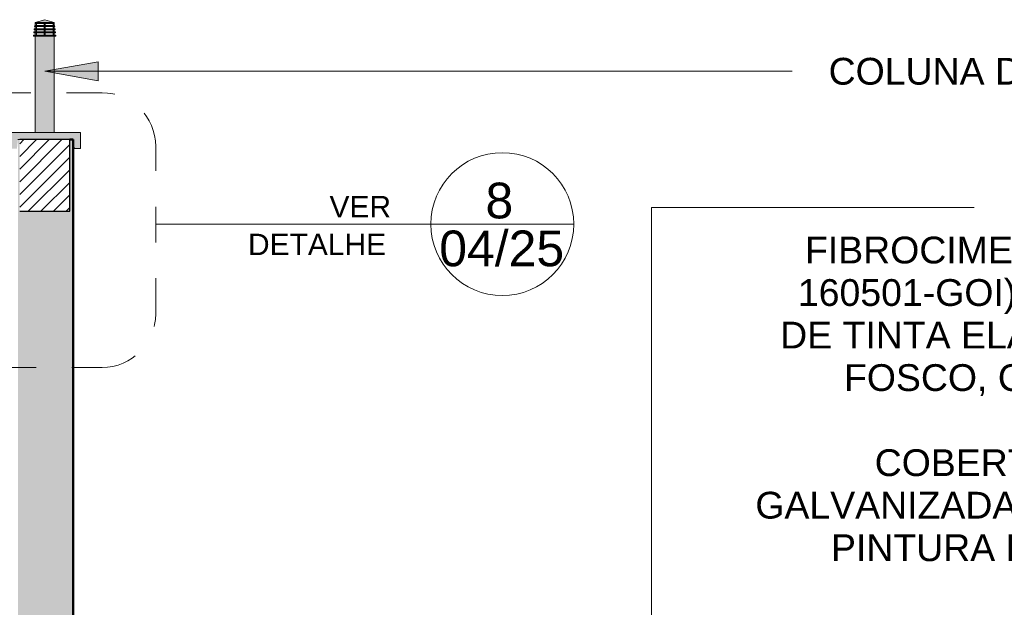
# Model space of a CAD drawing. Header units: metres. Extents: x 9.7 to 43.6, y -0.5 to 5.6.
# Tile 109 of 154: x 26.8 to 29.6, y 3.9 to 5.6. Entities that reach past the tile are written whole.
import ezdxf

# ---------------------------------------------------------------- set-up
doc = ezdxf.new("R2010")
doc.units = ezdxf.units.M
doc.linetypes.add('Traço', pattern=[0.00635, 0.003175, -0.003175])
for name, color, linetype, lineweight in [('A-ANNO-SYMB', 7, 'Continuous', 9), ('A-DETL-GENF', 7, 'Continuous', 5), ('A-ROOF', 7, 'Continuous', 5), ('A-ROOF-PATT', 7, 'Continuous', 5), ('G-ANNO-TEXT', 7, 'Continuous', 9), ('I-WALL', 7, 'Continuous', 5)]:
    doc.layers.add(name, color=color, linetype=linetype, lineweight=lineweight)
doc.layers.add('A-DETL', color=7, linetype='Continuous', lineweight=5, true_color=0x00a600)
doc.styles.add('Arial', font='arial.ttf', dxfattribs={"height": 0.075})
doc.styles.add('Arial_2', font='arial.ttf', dxfattribs={"height": 0.1})
doc.styles.add('Arial_3', font='arial.ttf', dxfattribs={"height": 0.06})

# ---------------------------------------------------------------- blocks, each defined once
blk = doc.blocks.new('RUFO_1_ - RUFO_1_-1923193-B')
at = {"layer": 'A-ROOF', "true_color": 0x8c8c8b}
blk.add_hatch(color=252, dxfattribs=at).paths.add_polyline_path([(-3.2211, 5.225), (-3.2037, 5.225), (-3.2037, 5.27), (-3.3987, 5.27), (-3.3987, 5.225), (-3.3813, 5.225), (-3.3787, 5.25), (-3.2237, 5.25), (-3.2222, 5.2363)])
at = {"layer": 'A-ROOF-PATT', "true_color": 0xc0c0c0}
blk.add_hatch(color=9, dxfattribs=at).paths.add_polyline_path([(-3.2237, 5.225), (-3.2211, 5.225), (-3.2237, 5.25)])
at = {"layer": 'A-ROOF', "lineweight": 15}
for p, q in [((-3.3302, 5.27), (-3.3987, 5.27)), ((-3.2037, 5.27), (-3.2772, 5.27)), ((-3.2037, 5.225), (-3.2037, 5.27)), ((-3.3787, 5.25), (-3.3737, 5.25)), ((-3.2337, 5.25), (-3.2237, 5.25)), ((-3.2237, 5.25), (-3.2211, 5.225)), ((-3.2211, 5.225), (-3.2037, 5.225))]:
    blk.add_line(p, q, dxfattribs=at)
at = {"layer": 'A-ROOF'}
blk.add_line((-3.2211, 5.225), (-3.2237, 5.225), dxfattribs=at)
blk = doc.blocks.new('Corte - Simbolo - Detalhe-2105757-B')
at = {"layer": 'A-ANNO-SYMB'}
blk.add_line((-2.2225, 5.0135), (-1.8225, 5.0135), dxfattribs=at)
blk.add_circle((-2.0225, 5.0135), 0.2, dxfattribs=at)

msp = doc.modelspace()

# ---------------------------------------------------------------- hatches: boundary and pattern name
at = {"layer": 'A-DETL-GENF', "true_color": 0xc0c0c0}
h = msp.add_hatch(color=9, dxfattribs=at)
h.paths.add_polyline_path([(26.8857, 5.54), (26.9475, 5.54), (26.9475, 5.5427), (26.8857, 5.5427)])
h.paths.add_polyline_path([(26.8862, 5.5487), (26.9473, 5.5487), (26.9469, 5.5517), (26.8865, 5.5517)])
h.paths.add_polyline_path([(26.8904, 5.5576), (26.946, 5.5576), (26.9456, 5.5606), (26.8876, 5.5606), (26.8873, 5.5576), (26.8901, 5.5576)])
h.paths.add_polyline_path([(26.8884, 5.5665), (26.9448, 5.5665), (26.9444, 5.5696), (26.8887, 5.5696)])
h.paths.add_polyline_path([(26.9432, 5.5753), (26.9436, 5.5753), (26.9431, 5.5783), (26.8903, 5.5783), (26.8904, 5.5753), (26.9432, 5.5753)])
h = msp.add_hatch(color=9, dxfattribs=at)
h.paths.add_polyline_path([(26.943, 5.5427), (26.943, 5.5487), (26.94, 5.5487), (26.94, 5.5427)])
h.paths.add_polyline_path([(26.8904, 5.5427), (26.8934, 5.5427), (26.8934, 5.5487), (26.8904, 5.5487)])
h.paths.add_polyline_path([(26.9182, 5.5427), (26.9182, 5.5487), (26.9152, 5.5487), (26.9152, 5.5427)])
h.paths.add_polyline_path([(26.943, 5.5517), (26.943, 5.5576), (26.94, 5.5576), (26.94, 5.5517)])
h.paths.add_polyline_path([(26.9152, 5.5517), (26.9182, 5.5517), (26.9182, 5.5576), (26.9152, 5.5576)])
h.paths.add_polyline_path([(26.8934, 5.5517), (26.8934, 5.5576), (26.8904, 5.5576), (26.8904, 5.5517)])
h.paths.add_polyline_path([(26.94, 5.5606), (26.943, 5.5606), (26.943, 5.5665), (26.94, 5.5665)])
h.paths.add_polyline_path([(26.9152, 5.5606), (26.9182, 5.5606), (26.9182, 5.5665), (26.9152, 5.5665)])
h.paths.add_polyline_path([(26.8934, 5.5606), (26.8934, 5.5665), (26.8904, 5.5665), (26.8904, 5.5606)])
h.paths.add_polyline_path([(26.94, 5.5696), (26.943, 5.5696), (26.943, 5.5753), (26.94, 5.5753)])
h.paths.add_polyline_path([(26.9182, 5.5696), (26.9182, 5.5753), (26.9152, 5.5753), (26.9152, 5.5696)])
h.paths.add_polyline_path([(26.8934, 5.5696), (26.8934, 5.5753), (26.8904, 5.5753), (26.8904, 5.5696)])
h.paths.add_polyline_path([(26.8903, 5.5783), (26.9431, 5.5783), (26.9167, 5.5858)])
at = {"layer": 'A-DETL-GENF', "true_color": 0xebebeb}
msp.add_hatch(color=7, dxfattribs=at).paths.add_polyline_path([(26.9432, 5.27), (26.9432, 5.54), (26.8901, 5.54), (26.8901, 5.27)])
at = {"layer": 'A-DETL-GENF', "true_color": 0x464646}
h = msp.add_hatch(dxfattribs=at)
h.set_pattern_fill('FP_29', color=49, style=0, pattern_type=2)
h.set_pattern_definition([(45, (28.80433, 2.847), (-0.01767767, 0.01767767), [])])
h.paths.add_polyline_path([(22.6666, 2.35), (22.6666, 2.65), (22.5266, 2.65), (22.5266, 2.35), (22.6347, 2.35)])
h.paths.add_polyline_path([(29.4067, 2.35), (29.5467, 2.35), (29.5467, 2.65), (29.4067, 2.65), (29.4067, 2.6113)])
h.paths.add_polyline_path([(26.9867, 2.35), (26.9867, 2.65), (26.8466, 2.65), (26.8466, 2.35)])
h.paths.add_polyline_path([(25.1292, 2.35), (25.2266, 2.35), (25.2266, 2.65), (25.0866, 2.65), (25.0866, 2.35)])
h.paths.add_polyline_path([(29.5467, 3.45), (29.5467, 3.65), (29.4067, 3.65), (29.4067, 3.45)])
h.paths.add_polyline_path([(25.1062, 4.45), (25.2266, 4.45), (25.2266, 4.65), (25.0866, 4.65), (25.0866, 4.45)])
h.paths.add_polyline_path([(26.9866, 5.05), (26.9866, 5.25), (26.8466, 5.25), (26.8466, 5.05), (26.9193, 5.05)])
at = {"layer": 'G-ANNO-TEXT'}
msp.add_hatch(color=256, dxfattribs=at).paths.add_polyline_path([(26.9167, 5.4415), (27.0667, 5.4151), (27.0667, 5.468)])
at = {"layer": 'I-WALL', "true_color": 0x7f7f7f}
msp.add_hatch(color=8, dxfattribs=at).paths.add_polyline_path([(26.8416, 3.0987), (26.9966, 3.0987), (26.9966, 5.25), (26.9866, 5.25), (26.9866, 5.05), (26.8466, 5.05), (26.8466, 5.25), (26.8416, 5.25), (26.8416, 3.3834)])

# ---------------------------------------------------------------- linework, layer by layer
at = {"layer": 'A-ANNO-SYMB', "linetype": 'Traço'}
for p, q in [((27.0775, 5.3813), (26.1923, 5.3813)), ((27.2275, 4.7623), (27.2275, 5.2313)), ((26.1923, 4.6123), (27.0775, 4.6123))]:
    msp.add_line(p, q, dxfattribs=at)
at = {"layer": 'A-ANNO-SYMB'}
msp.add_line((27.2275, 5.0135), (27.9978, 5.0135), dxfattribs=at)
at = {"layer": 'A-ANNO-SYMB', "linetype": 'Traço'}
for centre, start, end in [((27.0775, 5.2313), 0, 90), ((27.0775, 4.7623), 270, 0)]:
    msp.add_arc(centre, 0.15, start, end, dxfattribs=at)
at = {"layer": 'A-DETL', "color": 7}
for p, q in [((26.8887, 5.5696), (26.8884, 5.5665)), ((26.8904, 5.5696), (26.8887, 5.5696)), ((26.8903, 5.5783), (26.8899, 5.5753)), ((26.9167, 5.5858), (26.8903, 5.5783)), ((26.8903, 5.5783), (26.9432, 5.5783)), ((26.8904, 5.5753), (26.8904, 5.5696)), ((26.8934, 5.5753), (26.8904, 5.5753)), ((26.8904, 5.5696), (26.8934, 5.5696)), ((26.8934, 5.5753), (26.9152, 5.5753)), ((26.8934, 5.5696), (26.8934, 5.5753)), ((26.9152, 5.5696), (26.8934, 5.5696)), ((26.9152, 5.5753), (26.9152, 5.5696)), ((26.9182, 5.5753), (26.9152, 5.5753)), ((26.9152, 5.5696), (26.9182, 5.5696)), ((26.9432, 5.5783), (26.9167, 5.5858)), ((26.9182, 5.5753), (26.94, 5.5753)), ((26.9182, 5.5696), (26.9182, 5.5753)), ((26.94, 5.5696), (26.9182, 5.5696)), ((26.94, 5.5753), (26.94, 5.5696)), ((26.943, 5.5753), (26.94, 5.5753)), ((26.94, 5.5696), (26.943, 5.5696)), ((26.943, 5.5696), (26.943, 5.5753)), ((26.9444, 5.5696), (26.943, 5.5696)), ((26.9436, 5.5753), (26.9432, 5.5783)), ((26.9448, 5.5665), (26.9444, 5.5696)), ((26.8904, 5.5427), (26.8857, 5.5427)), ((26.8857, 5.5427), (26.8857, 5.54)), ((26.8865, 5.5517), (26.8862, 5.5487)), ((26.8862, 5.5487), (26.8904, 5.5487)), ((26.8904, 5.5517), (26.8865, 5.5517)), ((26.8876, 5.5606), (26.8873, 5.5576)), ((26.8873, 5.5576), (26.8904, 5.5576)), ((26.8904, 5.5606), (26.8876, 5.5606)), ((26.8884, 5.5665), (26.8904, 5.5665)), ((26.8904, 5.5665), (26.8904, 5.5606)), ((26.8934, 5.5665), (26.8904, 5.5665)), ((26.8904, 5.5606), (26.8934, 5.5606)), ((26.8904, 5.5576), (26.8904, 5.5517)), ((26.8934, 5.5576), (26.8904, 5.5576)), ((26.8904, 5.5517), (26.8934, 5.5517)), ((26.8904, 5.5487), (26.8904, 5.5427)), ((26.8934, 5.5487), (26.8904, 5.5487)), ((26.8904, 5.5427), (26.8934, 5.5427)), ((26.8934, 5.5665), (26.9152, 5.5665)), ((26.8934, 5.5606), (26.8934, 5.5665)), ((26.9152, 5.5606), (26.8934, 5.5606)), ((26.8934, 5.5576), (26.9152, 5.5576)), ((26.8934, 5.5517), (26.8934, 5.5576)), ((26.9152, 5.5517), (26.8934, 5.5517)), ((26.8934, 5.5487), (26.9152, 5.5487)), ((26.8934, 5.5427), (26.8934, 5.5487)), ((26.9152, 5.5427), (26.8934, 5.5427)), ((26.9152, 5.5665), (26.9152, 5.5606)), ((26.9182, 5.5665), (26.9152, 5.5665)), ((26.9152, 5.5606), (26.9182, 5.5606)), ((26.9152, 5.5576), (26.9152, 5.5517)), ((26.9182, 5.5576), (26.9152, 5.5576)), ((26.9152, 5.5517), (26.9182, 5.5517)), ((26.9152, 5.5487), (26.9152, 5.5427)), ((26.9182, 5.5487), (26.9152, 5.5487)), ((26.9152, 5.5427), (26.9182, 5.5427)), ((26.9182, 5.5665), (26.94, 5.5665)), ((26.9182, 5.5606), (26.9182, 5.5665)), ((26.94, 5.5606), (26.9182, 5.5606)), ((26.9182, 5.5576), (26.94, 5.5576)), ((26.9182, 5.5517), (26.9182, 5.5576)), ((26.94, 5.5517), (26.9182, 5.5517)), ((26.9182, 5.5487), (26.94, 5.5487)), ((26.9182, 5.5427), (26.9182, 5.5487)), ((26.94, 5.5427), (26.9182, 5.5427)), ((26.94, 5.5665), (26.94, 5.5606)), ((26.943, 5.5665), (26.94, 5.5665)), ((26.94, 5.5606), (26.943, 5.5606)), ((26.94, 5.5576), (26.94, 5.5517)), ((26.943, 5.5576), (26.94, 5.5576)), ((26.94, 5.5517), (26.943, 5.5517)), ((26.94, 5.5487), (26.94, 5.5427)), ((26.943, 5.5487), (26.94, 5.5487)), ((26.94, 5.5427), (26.943, 5.5427)), ((26.943, 5.5665), (26.9448, 5.5665)), ((26.943, 5.5606), (26.943, 5.5665)), ((26.9456, 5.5606), (26.943, 5.5606)), ((26.943, 5.5576), (26.946, 5.5576)), ((26.943, 5.5517), (26.943, 5.5576)), ((26.9469, 5.5517), (26.943, 5.5517)), ((26.943, 5.5487), (26.9473, 5.5487)), ((26.943, 5.5427), (26.943, 5.5487)), ((26.9475, 5.5427), (26.943, 5.5427)), ((26.946, 5.5576), (26.9456, 5.5606)), ((26.9473, 5.5487), (26.9469, 5.5517)), ((26.9475, 5.54), (26.9475, 5.5427)), ((26.8857, 5.54), (26.9475, 5.54)), ((26.8901, 5.54), (26.8901, 5.27)), ((26.9432, 5.27), (26.9432, 5.54))]:
    msp.add_line(p, q, dxfattribs=at)
at = {"layer": 'A-DETL', "color": 7, "lineweight": 15}
msp.add_line((26.8901, 5.27), (26.9432, 5.27), dxfattribs=at)
at = {"layer": 'A-DETL', "color": 7, "lineweight": 25}
for p, q in [((26.9866, 5.25), (26.8466, 5.25)), ((26.9866, 5.05), (26.9866, 5.25)), ((26.8466, 5.05), (26.9866, 5.05))]:
    msp.add_line(p, q, dxfattribs=at)
at = {"layer": 'G-ANNO-TEXT'}
for p, q in [((27.0667, 5.468), (26.9167, 5.4415)), ((27.0667, 5.4151), (27.0667, 5.468)), ((26.9167, 5.4415), (27.0667, 5.4151)), ((26.9167, 5.4415), (28.7649, 5.4415)), ((28.7649, 5.4415), (29.0097, 5.4415)), ((28.6152, 5.0601), (28.7649, 5.0601)), ((28.6152, 2.9985), (28.6152, 5.0601)), ((28.7649, 5.0601), (29.519, 5.0601))]:
    msp.add_line(p, q, dxfattribs=at)
at = {"layer": 'I-WALL', "lineweight": 50}
for p, q in [((26.9966, 5.25), (26.9866, 5.25)), ((26.9966, 3.0987), (26.9966, 5.25))]:
    msp.add_line(p, q, dxfattribs=at)

# ---------------------------------------------------------------- block references
at = {"layer": 'A-ANNO-SYMB'}
msp.add_blockref('Corte - Simbolo - Detalhe-2105757-B', (30.2203, 0), dxfattribs=at)
at = {"layer": 'A-ROOF'}
msp.add_blockref('RUFO_1_ - RUFO_1_-1923193-B', (30.2203, 0), dxfattribs=at)

# ---------------------------------------------------------------- texts
at = {"layer": 'A-ANNO-SYMB', "char_height": 0.1, "attachment_point": 1, "style": 'Arial_2'}
for s, insert, width in [('8', (28.1507, 5.1296), 0.096202), ('04/25', (28.0213, 4.9956), 0.432911)]:
    msp.add_mtext(s, dxfattribs=dict(at, insert=insert, width=width))
at = {"layer": 'G-ANNO-TEXT', "attachment_point": 1}
for s, insert, char_height, width, style in [('COLUNA DE VENTILAÇÃO, CONFORME ', (29.1113, 5.479), 0.075, 2.409071, 'Arial'), ('VER', (27.714, 5.0925), 0.06, 0.220464, 'Arial_3'), ('FIBROCIMENTO ONDULADA 6mm (CÓD.: ', (29.0451, 4.9785), 0.075, 2.48924, 'Arial'), ('DETALHE', (27.4858, 4.9867), 0.06, 0.497046, 'Arial_3'), ('160501-GOI) COM APLICAÇÃO CRUZADA ', (29.0253, 4.8595), 0.075, 2.51329, 'Arial'), ('DE TINTA ELASTOMÉRICA, ACABAMENTO ', (28.9757, 4.7404), 0.075, 2.573417, 'Arial'), ('FOSCO, COR: BRANCO EM 3 DEMÃOS ', (29.1543, 4.6214), 0.075, 2.356961, 'Arial'), ('COBERTURA COM TELHA METÁLICA ', (29.2403, 4.3832), 0.075, 2.252742, 'Arial'), ('GALVANIZADA TRAPEZOIDAL 0,65mm COM ', (28.9062, 4.2642), 0.075, 2.657594, 'Arial'), ('PINTURA ELETROSTÁTICA COR TELHA', (29.1179, 4.1451), 0.075, 2.401054, 'Arial')]:
    msp.add_mtext(s, dxfattribs=dict(at, insert=insert, char_height=char_height, width=width, style=style))

doc.saveas('drawing.dxf')
